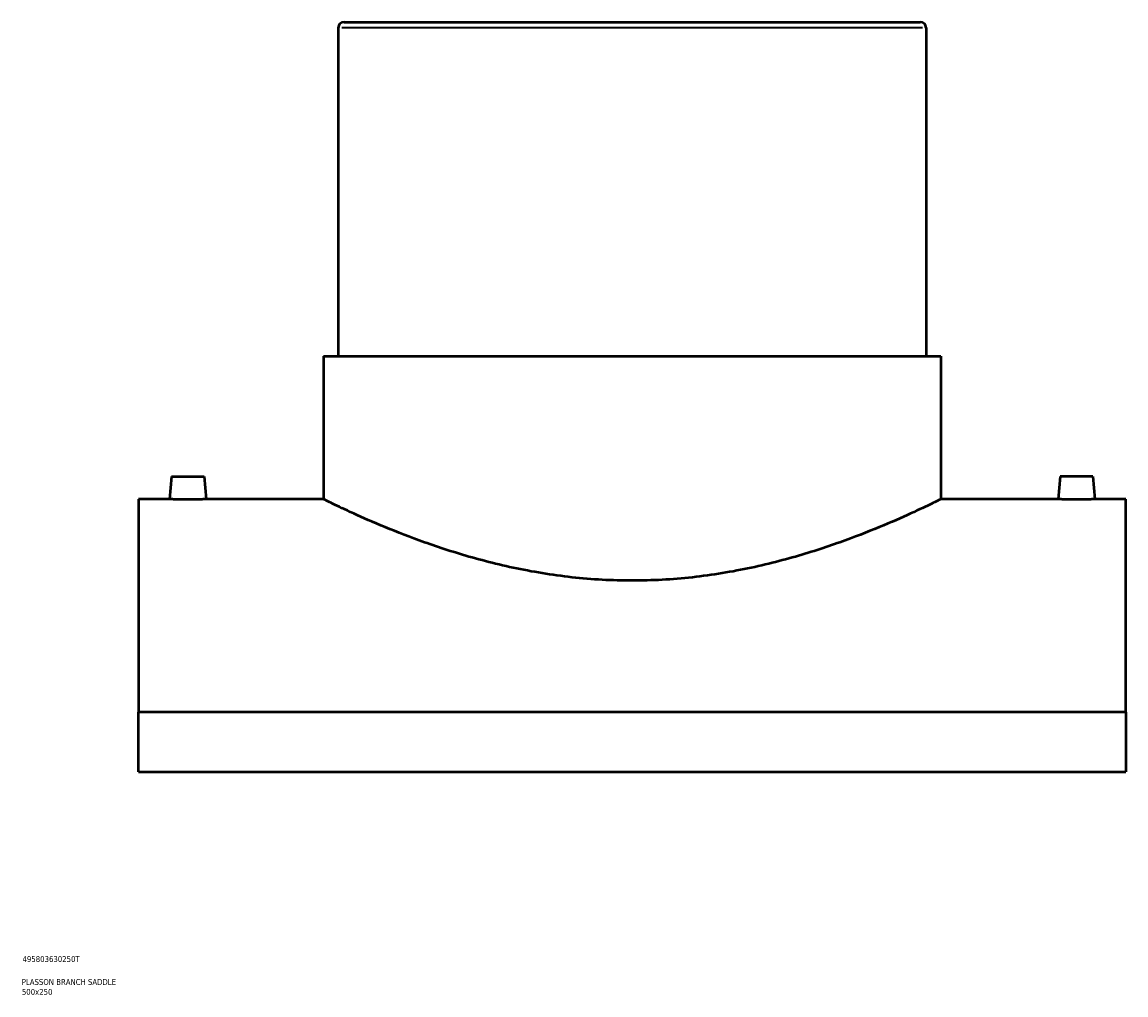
# Model space of a CAD drawing. Header units: millimetres. Extents: x -284 to 1483, y -335 to 1095.
# Tile 4 of 5: x 855 to 1324, y 79 to 493. Entities that reach past the tile are written whole.
import ezdxf

# ---------------------------------------------------------------- set-up
doc = ezdxf.new("R2010")
doc.units = ezdxf.units.MM
for name, color, linetype, lineweight in [('Title (ISO)', 7, 'Continuous', 50), ('Visible (ANSI)', 7, 'Continuous', 50), ('Visible Narrow (ANSI)', 7, 'Continuous', 35)]:
    doc.layers.add(name, color=color, linetype=linetype, lineweight=lineweight)
doc.styles.add('Note Text (ISO)', font='tahoma.ttf')

# ---------------------------------------------------------------- blocks, each defined once
blk = doc.blocks.new('Title Blocks ISO')
at = {"layer": 'Title (ISO)', "color": 232, "true_color": 0xca0064, "style": 'Note Text (ISO)'}
for tag, p in [('PART_NUMBER_001', (34.16, 73.13)), ('DESCRIPTION_001', (33.84, 63.4)), ('DESCRIPTION_002', (33.88, 59.18))]:
    blk.add_attdef(tag, p, '', height=2.5, dxfattribs=at)

msp = doc.modelspace()

# ---------------------------------------------------------------- linework, layer by layer
at = {"layer": 'Visible (ANSI)'}
for p, q in [((991.96, 493.02), (1236.96, 493.02)), ((989.46, 490.52), (989.46, 350.92)), ((1239.46, 490.52), (1239.46, 350.92)), ((983.21, 350.92), (1245.71, 350.92)), ((983.21, 350.92), (983.21, 290.02)), ((1245.71, 350.92), (1245.71, 290.02)), ((918.46, 299.62), (917.62, 290.02)), ((918.46, 299.62), (932.46, 299.62)), ((932.46, 299.62), (933.3, 290.02)), ((1296.46, 299.62), (1295.62, 290.02)), ((1310.46, 299.62), (1296.46, 299.62)), ((1310.46, 299.62), (1311.3, 290.02)), ((904.46, 290.02), (904.46, 199.39)), ((917.62, 290.02), (904.46, 290.02)), ((983.21, 290.02), (933.3, 290.02)), ((1295.62, 290.02), (1245.71, 290.02)), ((1324.46, 290.02), (1311.3, 290.02)), ((1324.46, 199.39), (1324.46, 290.02)), ((1324.46, 199.39), (904.46, 199.39)), ((904.46, 174.02), (904.46, 199.39)), ((1324.46, 199.39), (1324.46, 174.02)), ((904.46, 174.02), (1324.46, 174.02))]:
    msp.add_line(p, q, dxfattribs=at)
for centre, start, end in [((991.96, 490.52), 90, 180), ((1236.96, 490.52), 0, 90)]:
    msp.add_arc(centre, 2.5, start, end, dxfattribs=at)
for points, knots in [([(925.46, 289.9), (924.48, 289.9), (923.43, 289.91), (921.5, 289.93), (920.61, 289.95), (919.22, 289.97), (918.62, 289.99), (917.82, 290.01), (917.62, 290.02), (917.62, 290.02)], [0, 0, 0, 0, 0.295571, 0.295571, 0.591142, 0.591142, 0.886626, 0.886626, 1.18211, 1.18211, 1.18211, 1.18211]), ([(933.3, 290.02), (933.3, 290.02), (933.11, 290.01), (932.31, 289.99), (931.71, 289.97), (930.31, 289.95), (929.43, 289.93), (927.5, 289.91), (926.45, 289.9), (925.46, 289.9)], [3.546331, 3.546331, 3.546331, 3.546331, 3.841815, 3.841815, 4.1373, 4.1373, 4.432871, 4.432871, 4.728442, 4.728442, 4.728442, 4.728442]), ([(1114.46, 255.38), (1106.05, 255.38), (1097.41, 255.85), (1080.33, 257.73), (1071.89, 259.14), (1055.78, 262.58), (1048.09, 264.62), (1033.91, 268.91), (1027.41, 271.16), (1015.92, 275.44), (1010.51, 277.63), (1000.92, 281.71), (996.74, 283.59), (990, 286.72), (987.43, 287.96), (984.03, 289.61), (983.21, 290.02), (983.21, 290.02)], [0, 0, 0, 0, 2.524284, 2.524284, 5.048568, 5.048568, 7.572852, 7.572852, 10.097136, 10.097136, 12.614943, 12.614943, 15.132749, 15.132749, 17.650555, 17.650555, 20.168361, 20.168361, 20.168361, 20.168361]), ([(1245.71, 290.02), (1245.71, 290.02), (1244.9, 289.61), (1241.5, 287.96), (1238.93, 286.72), (1232.18, 283.59), (1228.01, 281.71), (1218.42, 277.63), (1213.01, 275.44), (1201.52, 271.16), (1195.02, 268.91), (1180.84, 264.62), (1173.15, 262.58), (1157.04, 259.14), (1148.6, 257.73), (1131.52, 255.85), (1122.88, 255.38), (1114.46, 255.38)], [60.505084, 60.505084, 60.505084, 60.505084, 63.02289, 63.02289, 65.540696, 65.540696, 68.058502, 68.058502, 70.576308, 70.576308, 73.100592, 73.100592, 75.624877, 75.624877, 78.149161, 78.149161, 80.673445, 80.673445, 80.673445, 80.673445]), ([(1303.46, 289.9), (1302.48, 289.9), (1301.43, 289.91), (1299.5, 289.93), (1298.61, 289.95), (1297.22, 289.97), (1296.62, 289.99), (1295.82, 290.01), (1295.62, 290.02), (1295.62, 290.02)], [2.364221, 2.364221, 2.364221, 2.364221, 2.659792, 2.659792, 2.955363, 2.955363, 3.250847, 3.250847, 3.546331, 3.546331, 3.546331, 3.546331]), ([(1311.3, 290.02), (1311.3, 290.02), (1311.11, 290.01), (1310.31, 289.99), (1309.71, 289.97), (1308.31, 289.95), (1307.43, 289.93), (1305.5, 289.91), (1304.45, 289.9), (1303.46, 289.9)], [5.910552, 5.910552, 5.910552, 5.910552, 6.206036, 6.206036, 6.50152, 6.50152, 6.797092, 6.797092, 7.092663, 7.092663, 7.092663, 7.092663])]:
    msp.add_open_spline(points, degree=3, knots=knots, dxfattribs=at)
at = {"layer": 'Visible Narrow (ANSI)'}
msp.add_line((1237.92, 490.52), (991, 490.52), dxfattribs=at)

# ---------------------------------------------------------------- block references
msp.add_blockref('Title Blocks ISO', (821, 20)).add_auto_attribs({'PART_NUMBER_001': '495803630250T', 'DESCRIPTION_001': 'PLASSON BRANCH SADDLE', 'DESCRIPTION_002': '500x250'})

doc.saveas('drawing.dxf')
